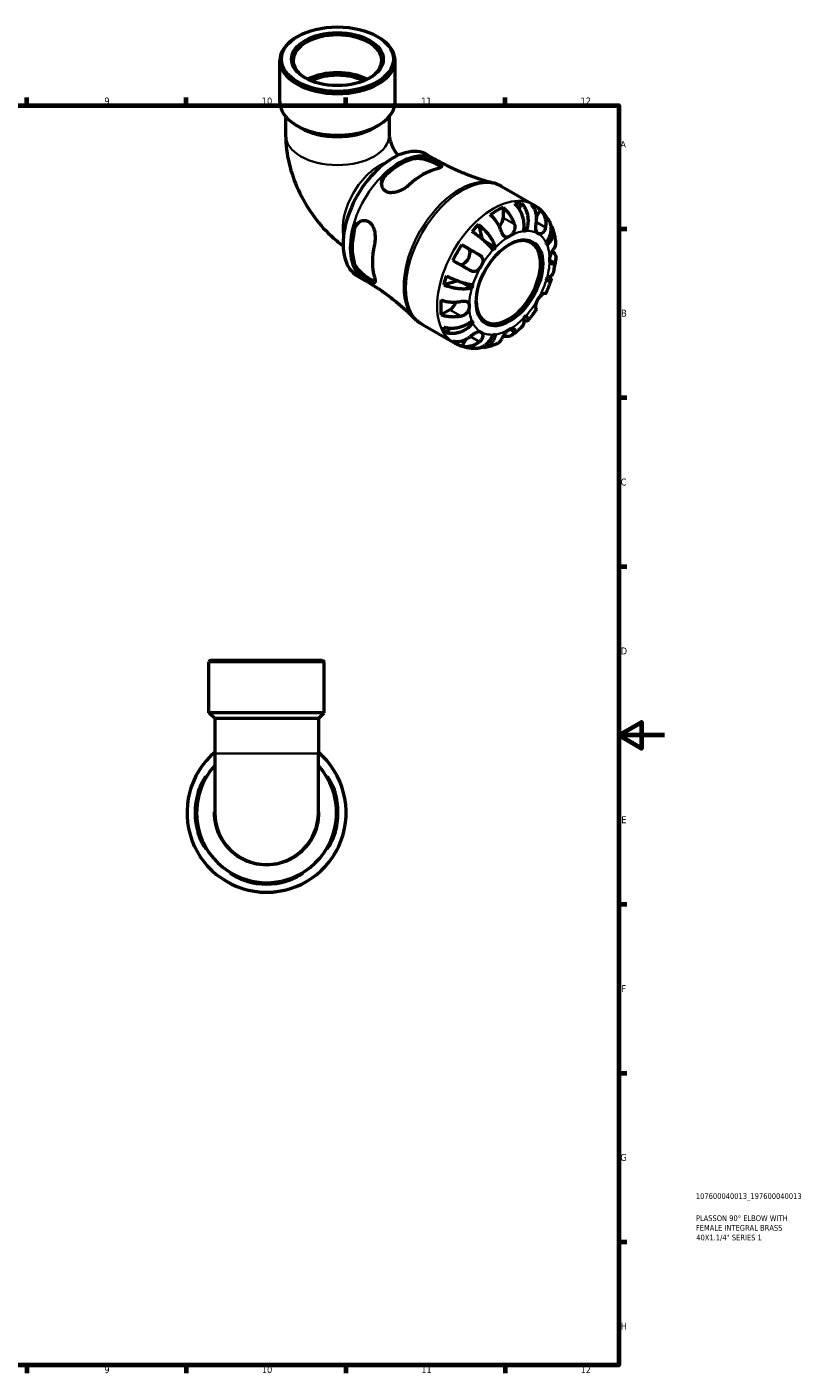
# Model space of a CAD drawing. Header units: millimetres. Extents: x 0 to 902, y -228 to 609.
# Tile 4 of 4: x 561 to 902, y 17 to 609. Entities that reach past the tile are written whole.
import ezdxf

# ---------------------------------------------------------------- set-up
doc = ezdxf.new("R2010")
doc.units = ezdxf.units.MM
for name, color, linetype, lineweight in [('Border (ANSI)', 7, 'Continuous', 70), ('Title (ISO)', 7, 'Continuous', 50), ('Visible (ANSI)', 7, 'Continuous', 50), ('Visible Narrow (ANSI)', 7, 'Continuous', 35)]:
    doc.layers.add(name, color=color, linetype=linetype, lineweight=lineweight)
doc.styles.add('Note Text (ANSI)', font='tahoma.ttf')
doc.styles.add('Note Text (ISO)', font='tahoma.ttf')

# ---------------------------------------------------------------- blocks, each defined once
blk = doc.blocks.new('Borders Default Border')
at = {"layer": 'Border (ANSI)'}
for p, q in [((560.67, 574), (560.67, 577.45)), ((630.75, 574), (630.75, 577.45)), ((700.83, 574), (700.83, 577.45)), ((770.92, 574), (770.92, 577.45)), ((821, 519.75), (824.45, 519.75)), ((821, 445.5), (824.45, 445.5)), ((821, 371.25), (824.45, 371.25)), ((821, 222.75), (824.45, 222.75)), ((821, 148.5), (824.45, 148.5)), ((821, 74.25), (824.45, 74.25)), ((560.67, 20), (560.67, 16.55)), ((630.75, 20), (630.75, 16.55)), ((700.83, 20), (700.83, 16.55)), ((770.92, 20), (770.92, 16.55))]:
    blk.add_line(p, q, dxfattribs=at)
at = {"layer": 'Border (ANSI)', "flags": 128}
for points in [[(20, 20), (20, 574), (821, 574), (821, 20), (20, 20)], [(841, 297), (821, 297), (831, 302.77), (831, 291.23), (821, 297)]]:
    blk.add_lwpolyline(points, dxfattribs=at)
at = {"layer": 'Border (ANSI)', "attachment_point": 7, "style": 'Note Text (ANSI)'}
for s, insert, char_height in [('9', (594.7, 574.34), 3.05), ('10', (663.96, 574.34), 3.048), ('11', (734.04, 574.4), 3.048), ('12', (804.13, 574.4), 3.048), ('A', (821.63, 555.35), 3.05), ('B', (821.99, 481.1), 3.05), ('C', (821.8, 406.8), 3.05), ('D', (821.81, 332.6), 3.05), ('E', (822.05, 258.35), 3.05), ('F', (822.14, 184.1), 3.05), ('G', (821.66, 109.79), 3.05), ('H', (821.81, 35.6), 3.05), ('9', (594.7, 16.49), 3.05), ('10', (663.96, 16.49), 3.048), ('11', (734.04, 16.55), 3.048), ('12', (804.13, 16.55), 3.048)]:
    blk.add_mtext(s, dxfattribs=dict(at, insert=insert, char_height=char_height))
blk = doc.blocks.new('Title Blocks ISO')
at = {"layer": 'Title (ISO)', "color": 232, "true_color": 0xca0064, "style": 'Note Text (ISO)'}
for tag, p in [('PART_NUMBER_001', (33.84, 73.13)), ('DESCRIPTION_001', (33.84, 63.4)), ('DESCRIPTION_002', (33.84, 59.19)), ('DESCRIPTION_003', (34.02, 54.91))]:
    blk.add_attdef(tag, p, '', height=2.5, dxfattribs=at)

msp = doc.modelspace()

# ---------------------------------------------------------------- linework, layer by layer
at = {"layer": 'Visible (ANSI)'}
for p, q in [((679.733, 604.311), (679.236, 604.023)), ((714.683, 604.311), (715.18, 604.023)), ((671.889, 575.44), (671.889, 593.753)), ((722.527, 575.44), (722.527, 593.753)), ((674.421, 569.084), (674.421, 560.864)), ((719.995, 569.084), (719.995, 560.864)), ((681.033, 564.127), (679.236, 565.17)), ((713.383, 564.127), (715.18, 565.17)), ((736.818, 552.281), (739.873, 550.522)), ((769.491, 538.313), (783.264, 530.382)), ((770.04, 529.126), (770.04, 524.575)), ((778.027, 531.019), (777.064, 528.575)), ((786.495, 528.012), (784.801, 525.078)), ((759.231, 521.552), (760.854, 515.229)), ((780.153, 518.797), (779.215, 519.337)), ((751.928, 512.731), (754.712, 511.116)), ((766.63, 511.51), (762.158, 514.085)), ((706.077, 498.9), (709.132, 497.141)), ((750.258, 496.811), (743.936, 495.061)), ((756.328, 493.668), (751.759, 496.299)), ((746.706, 484.158), (742.769, 481.891)), ((734.559, 477.652), (748.331, 469.721)), ((746.755, 476.073), (745.11, 474.005)), ((756.761, 478.282), (755.821, 478.823)), ((753.638, 471.101), (751.928, 468.14)), ((641.419, 329.991), (640.719, 329.291)), ((691.357, 329.291), (640.719, 329.291)), ((640.719, 306.891), (640.719, 329.291)), ((641.419, 329.991), (690.657, 329.991)), ((690.657, 329.991), (691.357, 329.291)), ((691.357, 306.891), (691.357, 329.291)), ((691.357, 306.891), (640.719, 306.891)), ((643.251, 304.359), (640.719, 306.891)), ((643.251, 304.359), (643.251, 289.063)), ((688.825, 304.359), (643.251, 304.359)), ((688.825, 304.359), (691.357, 306.891)), ((688.825, 304.359), (688.825, 289.063)), ((643.251, 289.063), (643.251, 262.991)), ((688.825, 262.991), (688.825, 289.063))]:
    msp.add_line(p, q, dxfattribs=at)
for radius, start, end in [(35, 130.621181, 49.378819), (30.8, 137.717368, 42.282632), (31.407, 163.728229, 196.271771), (30.801, 163.398982, 196.601018), (30.801, 343.398982, 16.601018), (31.407, 343.728229, 16.271771), (22.787, 180, 0), (30.801, 253.398982, 286.601018), (31.407, 253.728229, 286.271771)]:
    msp.add_arc((666.038, 262.991), radius, start, end, dxfattribs=at)
for centre, major_axis, ratio, start_param, end_param in [((697.208, 593.753), (-25.319, 0), 0.5758617, 5.5016397, 10.2063236), ((697.208, 593.753), (-19.476, 0), 0.5758617, 2.377998, 7.04678), ((697.208, 577.157), (-19.476, 0), 0.5758617, 3.9768828, 5.4478952), ((697.208, 577.157), (-17.528, 0), 0.5758617, 3.9971307, 5.4276472), ((697.208, 575.44), (-25.319, 0), 0.5758617, 0, 3.1415927), ((697.208, 573.37), (22.787, 0), 0.5758617, 3.9231383, 5.5016397), ((721.448, 525.591), (15.37, 26.691), 0.5780931, 0, 3.1415927), ((724.912, 523.595), (15.371, 26.692), 0.5780931, 0.493722, 1.0732069), ((724.912, 523.595), (14.971, 25.998), 0.5780931, 0.4857528, 1.0811761), ((734.812, 517.895), (-15.673, -27.217), 0.5780931, 3.6410611, 4.2090531), ((767.212, 499.237), (17.365, 30.155), 0.5780931, 0.6682605, 0.8986684), ((767.212, 499.237), (17.365, 30.155), 0.5780931, 0.328385, 0.4531457), ((767.212, 499.237), (17.365, 30.155), 0.5780931, 6.1660477, 6.3964555), ((767.212, 499.237), (17.365, 30.155), 0.5780931, 1.1137832, 1.2385439), ((767.212, 522.946), (-1.996, -3.466), 0.5780931, 1.2293367, 2.3542608), ((724.912, 523.595), (15.371, 26.692), 0.5780931, 2.0645184, 2.6440032), ((724.912, 523.595), (14.971, 25.998), 0.5780931, 2.0565491, 2.6519725), ((772.373, 496.264), (9.981, 17.332), 0.5780931, 2.3715442, 7.0532338), ((772.868, 495.979), (12.476, 21.665), 0.5780931, 0.3587599, 0.4227708), ((734.812, 517.895), (-15.673, -27.217), 0.5780931, 5.2118575, 5.7798494), ((767.212, 499.237), (17.365, 30.155), 0.5780931, 1.4536587, 1.6840665), ((752.712, 507.652), (1.996, 3.466), 0.5780931, 3.2060129, 6.2812516), ((772.868, 495.979), (-12.476, -21.665), 0.5780931, 4.2857507, 4.3497617), ((772.868, 495.979), (12.476, 21.665), 0.5780931, 5.8565471, 5.920558), ((767.212, 499.237), (17.365, 30.155), 0.5780931, 1.8991814, 2.023942), ((772.868, 495.979), (12.476, 21.665), 0.5780931, 5.0711489, 5.1351598), ((772.868, 495.979), (-12.476, -21.665), 0.5780931, 5.0711489, 5.1351598), ((767.212, 499.237), (17.365, 30.155), 0.5780931, 2.2390569, 2.4694647), ((746.706, 487.428), (-1.996, -3.466), 0.5780931, 0.7834645, 1.9156896), ((772.868, 495.979), (12.476, 21.665), 0.5780931, 4.2857507, 4.3497617), ((767.212, 499.237), (-17.365, -30.155), 0.5780931, 5.8261722, 5.9509328), ((772.868, 495.979), (-12.476, -21.665), 0.5780931, 5.8565471, 5.920558), ((767.212, 499.237), (-17.365, -30.155), 0.5780931, 6.1660477, 6.3964555), ((772.868, 495.979), (-12.476, -21.665), 0.5780931, 0.3587599, 0.4227708)]:
    msp.add_ellipse(centre, major_axis=major_axis, ratio=ratio, start_param=start_param, end_param=end_param, dxfattribs=at)
for centre, major_axis, ratio in [((697.208, 594.325), (-24.619, 0), 0.5758617), ((697.208, 594.325), (-20.176, 0), 0.5758617), ((772.868, 495.979), (-10.33, -17.938), 0.5780931)]:
    msp.add_ellipse(centre, major_axis=major_axis, ratio=ratio, dxfattribs=at)
for points, knots in [([(674.421, 560.864), (674.421, 556.568), (674.99, 552.419), (676.934, 544.382), (678.316, 540.493), (681.76, 533.029), (683.824, 529.456), (688.566, 522.741), (691.243, 519.6), (695.944, 515.126), (697.754, 513.598), (699.682, 512.184)], [3.1415927, 3.1415927, 3.1415927, 3.1415927, 3.4557519, 3.4557519, 3.7699112, 3.7699112, 4.0840704, 4.0840704, 4.3982297, 4.3982297, 4.577067, 4.577067, 4.577067, 4.577067]), ([(719.995, 560.864), (719.995, 560.783), (720.002, 560.584), (720.073, 560.008), (720.137, 559.632), (720.348, 558.734), (720.499, 558.207), (720.904, 557.042), (721.164, 556.399), (721.788, 555.067), (722.156, 554.376), (722.929, 553.094), (723.33, 552.498), (723.739, 551.951)], [3.14159265, 3.14159265, 3.14159265, 3.14159265, 3.29396302, 3.29396302, 3.44658911, 3.44658911, 3.60742306, 3.60742306, 3.77921495, 3.77921495, 3.95975187, 3.95975187, 4.12807734, 4.12807734, 4.12807734, 4.12807734]), ([(731.135, 551.31), (731.388, 551.369), (731.659, 551.41), (732.623, 551.491), (733.379, 551.451), (735.011, 551.2), (735.889, 550.983), (737.56, 550.458), (738.349, 550.162), (739.676, 549.606), (740.22, 549.357), (741.194, 548.874), (741.611, 548.646), (742.389, 548.166), (742.697, 547.929), (743.116, 547.439), (743.146, 547.201), (742.819, 546.769), (742.472, 546.572), (741.686, 546.296), (741.38, 546.208), (741.035, 546.126)], [-2.429906, -2.429906, -2.429906, -2.429906, -2.317535, -2.317535, -2.0520296, -2.0520296, -1.7742187, -1.7742187, -1.5229028, -1.5229028, -1.3264162, -1.3264162, -1.1326069, -1.1326069, -0.8897659, -0.8897659, -0.5772604, -0.5772604, -0.2725661, -0.2725661, -0.1192135, -0.1192135, -0.1192135, -0.1192135]), ([(731.135, 550.626), (731.781, 550.769), (732.591, 550.799), (734.352, 550.612), (735.303, 550.397), (737.035, 549.869), (737.937, 549.529), (739.624, 548.787), (740.408, 548.389), (741.661, 547.667), (742.193, 547.308), (742.626, 546.917), (742.698, 546.846), (742.76, 546.777)], [1.0666445, 1.0666445, 1.0666445, 1.0666445, 1.353228, 1.353228, 1.6398114, 1.6398114, 1.9055877, 1.9055877, 2.171364, 2.171364, 2.4371403, 2.4371403, 2.4983496, 2.4983496, 2.4983496, 2.4983496]), ([(739.873, 550.522), (741.526, 549.57), (743.205, 548.663), (746.597, 546.945), (748.309, 546.135), (751.749, 544.618), (753.476, 543.912), (756.925, 542.605), (758.647, 542.005), (762.068, 540.91), (763.767, 540.415), (765.445, 539.973)], [5.49972085, 5.49972085, 5.49972085, 5.49972085, 5.5307852, 5.5307852, 5.56184955, 5.56184955, 5.5929139, 5.5929139, 5.62397826, 5.62397826, 5.65504261, 5.65504261, 5.65504261, 5.65504261]), ([(728.589, 538.959), (728.323, 538.716), (728.036, 538.478), (727.068, 537.742), (726.333, 537.279), (724.688, 536.433), (723.769, 536.071), (722.02, 535.637), (721.19, 535.544), (719.828, 535.658), (719.283, 535.796), (718.34, 536.248), (717.947, 536.545), (717.24, 537.349), (716.968, 537.872), (716.604, 539.178), (716.588, 539.982), (716.916, 541.611), (717.279, 542.433), (718.072, 543.517), (718.364, 543.844), (718.69, 544.144)], [-2.4465207, -2.4465207, -2.4465207, -2.4465207, -2.3280071, -2.3280071, -2.0681704, -2.0681704, -1.7728696, -1.7728696, -1.5020221, -1.5020221, -1.298599, -1.298599, -1.1081368, -1.1081368, -0.8804626, -0.8804626, -0.5878316, -0.5878316, -0.2799184, -0.2799184, -0.1348881, -0.1348881, -0.1348881, -0.1348881]), ([(716.654, 539.343), (716.701, 539.987), (716.863, 540.663), (717.5, 542.109), (718.044, 542.859), (718.69, 543.46)], [0.58965134, 0.58965134, 0.58965134, 0.58965134, 0.818136, 0.818136, 1.10471944, 1.10471944, 1.10471944, 1.10471944]), ([(769.491, 538.313), (769.237, 538.459), (768.979, 538.598), (768.457, 538.863), (768.192, 538.988), (767.656, 539.225), (767.385, 539.335), (766.839, 539.543), (766.563, 539.639), (766.007, 539.817), (765.727, 539.898), (765.445, 539.973)], [5.49972085, 5.49972085, 5.49972085, 5.49972085, 5.5307852, 5.5307852, 5.56184955, 5.56184955, 5.5929139, 5.5929139, 5.62397826, 5.62397826, 5.65504261, 5.65504261, 5.65504261, 5.65504261]), ([(770.04, 529.126), (770.492, 528.759), (770.933, 528.343), (771.727, 527.504), (772.151, 527.002), (772.942, 525.934), (773.309, 525.367), (773.927, 524.293), (774.234, 523.688), (774.698, 522.614), (774.873, 522.15), (775.018, 521.708)], [0.18972425, 0.18972425, 0.18972425, 0.18972425, 0.36926522, 0.36926522, 0.55452014, 0.55452014, 0.73977506, 0.73977506, 0.92607912, 0.92607912, 1.06568045, 1.06568045, 1.06568045, 1.06568045]), ([(779.107, 518.696), (779.217, 519.251), (779.294, 519.882), (779.343, 521.176), (779.315, 521.84), (779.183, 523.057), (779.067, 523.722), (778.737, 525.03), (778.522, 525.673), (778.06, 526.81), (777.769, 527.409), (777.111, 528.534), (776.743, 529.059), (776.03, 529.934), (775.623, 530.365), (775.192, 530.744)], [4.4593823, 4.4593823, 4.4593823, 4.4593823, 4.6457401, 4.6457401, 4.832098, 4.832098, 5.0177489, 5.0177489, 5.2033998, 5.2033998, 5.388581, 5.388581, 5.5737621, 5.5737621, 5.753847, 5.753847, 5.753847, 5.753847]), ([(778.027, 531.019), (778.433, 530.638), (778.805, 530.203), (779.433, 529.32), (779.744, 528.789), (780.266, 527.651), (780.477, 527.044), (780.781, 525.892), (780.9, 525.24), (781.027, 523.912), (781.033, 523.236), (780.957, 521.999), (780.867, 521.324), (780.576, 520.006), (780.376, 519.363), (780.153, 518.797)], [0.1897184, 0.1897184, 0.1897184, 0.1897184, 0.3698032, 0.3698032, 0.5549844, 0.5549844, 0.7401655, 0.7401655, 0.9258164, 0.9258164, 1.1114673, 1.1114673, 1.2978252, 1.2978252, 1.484183, 1.484183, 1.484183, 1.484183]), ([(784.69, 522.646), (784.764, 523.109), (784.811, 523.595), (784.84, 524.716), (784.795, 525.347), (784.616, 526.463), (784.466, 527.051), (784.051, 528.156), (783.785, 528.673), (783.224, 529.535), (782.882, 529.96), (782.495, 530.334)], [4.90264375, 4.90264375, 4.90264375, 4.90264375, 5.04224508, 5.04224508, 5.22854914, 5.22854914, 5.41380406, 5.41380406, 5.59905898, 5.59905898, 5.77859995, 5.77859995, 5.77859995, 5.77859995]), ([(790.426, 523.019), (790.1, 523.606), (789.743, 524.181), (788.966, 525.301), (788.547, 525.846), (787.645, 526.894), (787.164, 527.397), (786.141, 528.351), (785.601, 528.802), (784.468, 529.641), (783.876, 530.029), (783.264, 530.382)], [5.16582844, 5.16582844, 5.16582844, 5.16582844, 5.23260693, 5.23260693, 5.29938541, 5.29938541, 5.36616389, 5.36616389, 5.43294237, 5.43294237, 5.49972085, 5.49972085, 5.49972085, 5.49972085]), ([(786.495, 528.012), (786.882, 527.638), (787.224, 527.213), (787.785, 526.352), (788.051, 525.835), (788.466, 524.73), (788.616, 524.142), (788.795, 523.026), (788.84, 522.395), (788.811, 521.273), (788.764, 520.787), (788.69, 520.324)], [0.18972425, 0.18972425, 0.18972425, 0.18972425, 0.36926522, 0.36926522, 0.55452014, 0.55452014, 0.73977506, 0.73977506, 0.92607912, 0.92607912, 1.06568045, 1.06568045, 1.06568045, 1.06568045]), ([(704.041, 518.771), (704.116, 519.106), (704.215, 519.432), (704.626, 520.486), (705.038, 521.149), (706.07, 522.281), (706.697, 522.737), (707.987, 523.295), (708.637, 523.424), (709.783, 523.358), (710.271, 523.228), (711.178, 522.763), (711.585, 522.438), (712.391, 521.521), (712.751, 520.896), (713.388, 519.305), (713.61, 518.299), (713.824, 516.262), (713.823, 515.231), (713.67, 513.75), (713.594, 513.27), (713.494, 512.813)], [-2.429906, -2.429906, -2.429906, -2.429906, -2.317535, -2.317535, -2.0520296, -2.0520296, -1.7742187, -1.7742187, -1.5229028, -1.5229028, -1.3264162, -1.3264162, -1.1326069, -1.1326069, -0.8897659, -0.8897659, -0.5772604, -0.5772604, -0.2725661, -0.2725661, -0.1192135, -0.1192135, -0.1192135, -0.1192135]), ([(704.632, 519.111), (704.831, 519.972), (705.208, 520.819), (706.147, 522.1), (706.655, 522.583), (707.195, 522.948)], [1.06664455, 1.06664455, 1.06664455, 1.06664455, 1.35322798, 1.35322798, 1.58326546, 1.58326546, 1.58326546, 1.58326546]), ([(759.231, 521.552), (759.707, 521.201), (760.185, 520.809), (761.063, 520.03), (761.543, 519.569), (762.466, 518.597), (762.91, 518.086), (763.683, 517.127), (764.082, 516.591), (764.81, 515.512), (765.139, 514.969), (765.677, 513.986), (765.935, 513.455), (766.356, 512.431), (766.52, 511.939), (766.63, 511.51)], [0.1897184, 0.1897184, 0.1897184, 0.1897184, 0.3698032, 0.3698032, 0.5549844, 0.5549844, 0.7401655, 0.7401655, 0.9258164, 0.9258164, 1.1114673, 1.1114673, 1.2978252, 1.2978252, 1.484183, 1.484183, 1.484183, 1.484183]), ([(769.361, 518.45), (769.216, 518.892), (769.041, 519.357), (768.577, 520.43), (768.27, 521.036), (767.652, 522.109), (767.285, 522.676), (766.494, 523.745), (766.07, 524.247), (765.276, 525.085), (764.835, 525.501), (764.383, 525.869)], [4.90264375, 4.90264375, 4.90264375, 4.90264375, 5.04224508, 5.04224508, 5.22854914, 5.22854914, 5.41380406, 5.41380406, 5.59905898, 5.59905898, 5.77859995, 5.77859995, 5.77859995, 5.77859995]), ([(775.018, 521.708), (775.084, 521.508), (775.135, 521.302), (775.203, 520.896), (775.222, 520.698), (775.232, 520.25), (775.215, 520.001), (775.106, 519.316), (774.968, 518.891), (774.554, 518.048), (774.271, 517.646), (773.614, 516.932), (773.243, 516.634), (772.868, 516.418)], [-0.64798358, -0.64798358, -0.64798358, -0.64798358, -0.58129223, -0.58129223, -0.51957432, -0.51957432, -0.44316993, -0.44316993, -0.3085364, -0.3085364, -0.15881239, -0.15881239, 0, 0, 0, 0]), ([(785.368, 517.63), (785.22, 517.716), (785.089, 517.83), (784.857, 518.121), (784.759, 518.3), (784.576, 518.791), (784.511, 519.122), (784.448, 519.845), (784.447, 520.226), (784.48, 520.904), (784.503, 521.188), (784.562, 521.751), (784.598, 522.027), (784.654, 522.416), (784.672, 522.531), (784.69, 522.646)], [0, 0, 0, 0, 0.08884908, 0.08884908, 0.18379648, 0.18379648, 0.31419699, 0.31419699, 0.43784665, 0.43784665, 0.52411276, 0.52411276, 0.60765264, 0.60765264, 0.6434969, 0.6434969, 0.6434969, 0.6434969]), ([(788.976, 513.677), (789.354, 514.152), (789.724, 514.697), (790.348, 515.822), (790.601, 516.402), (790.964, 517.473), (791.108, 518.061), (791.263, 519.226), (791.274, 519.802), (791.19, 520.828), (791.087, 521.372), (790.789, 522.288), (790.618, 522.673), (790.426, 523.019)], [4.4593823, 4.4593823, 4.4593823, 4.4593823, 4.6457401, 4.6457401, 4.832098, 4.832098, 5.0177489, 5.0177489, 5.2033998, 5.2033998, 5.388581, 5.388581, 5.5333978, 5.5333978, 5.5333978, 5.5333978]), ([(791.103, 521.197), (791.209, 521.062), (791.306, 520.926), (791.634, 520.417), (791.843, 519.985), (792.121, 519.081), (792.191, 518.609), (792.209, 517.73), (792.159, 517.241), (791.92, 516.263), (791.73, 515.775), (791.281, 514.896), (790.979, 514.424), (790.255, 513.521), (789.834, 513.09), (789.409, 512.718)], [0.3030399, 0.3030399, 0.3030399, 0.3030399, 0.3698032, 0.3698032, 0.5549844, 0.5549844, 0.7401655, 0.7401655, 0.9258164, 0.9258164, 1.1114673, 1.1114673, 1.2978252, 1.2978252, 1.484183, 1.484183, 1.484183, 1.484183]), ([(765.584, 510.408), (765.361, 510.717), (765.075, 511.079), (764.412, 511.848), (764.035, 512.254), (763.289, 513.018), (762.851, 513.445), (761.918, 514.309), (761.424, 514.745), (760.493, 515.536), (759.97, 515.964), (758.91, 516.792), (758.373, 517.193), (757.411, 517.883), (756.897, 518.236), (756.396, 518.563)], [4.4593823, 4.4593823, 4.4593823, 4.4593823, 4.6457401, 4.6457401, 4.832098, 4.832098, 5.0177489, 5.0177489, 5.2033998, 5.2033998, 5.388581, 5.388581, 5.5737621, 5.5737621, 5.753847, 5.753847, 5.753847, 5.753847]), ([(772.868, 516.418), (772.603, 516.265), (772.339, 516.156), (771.791, 516.026), (771.513, 516.02), (770.996, 516.142), (770.76, 516.264), (770.348, 516.607), (770.172, 516.81), (769.909, 517.205), (769.814, 517.371), (769.646, 517.711), (769.571, 517.881), (769.452, 518.186), (769.405, 518.317), (769.361, 518.45)], [0, 0, 0, 0, 0.11274969, 0.11274969, 0.24046199, 0.24046199, 0.3630761, 0.3630761, 0.46982648, 0.46982648, 0.53680834, 0.53680834, 0.59738122, 0.59738122, 0.64072731, 0.64072731, 0.64072731, 0.64072731]), ([(788.69, 520.324), (788.669, 520.193), (788.643, 520.063), (788.549, 519.679), (788.466, 519.432), (788.255, 518.957), (788.125, 518.732), (787.769, 518.245), (787.528, 518.011), (786.95, 517.616), (786.612, 517.489), (785.948, 517.415), (785.633, 517.477), (785.368, 517.63)], [-0.64434498, -0.64434498, -0.64434498, -0.64434498, -0.60308586, -0.60308586, -0.52007987, -0.52007987, -0.43273909, -0.43273909, -0.31000661, -0.31000661, -0.15868997, -0.15868997, 0, 0, 0, 0]), ([(793.276, 513.8), (793.23, 514.204), (793.176, 514.607), (793.05, 515.41), (792.978, 515.811), (792.815, 516.609), (792.725, 517.007), (792.525, 517.8), (792.416, 518.195), (792.176, 518.981), (792.046, 519.372), (791.905, 519.761)], [4.83560922, 4.83560922, 4.83560922, 4.83560922, 4.87762751, 4.87762751, 4.91964579, 4.91964579, 4.96166407, 4.96166407, 5.00368235, 5.00368235, 5.04570064, 5.04570064, 5.04570064, 5.04570064]), ([(751.928, 512.731), (752.446, 512.433), (752.986, 512.121), (754.013, 511.529), (754.594, 511.193), (755.76, 510.52), (756.345, 510.183), (757.401, 509.572), (757.971, 509.243), (758.928, 508.69), (759.326, 508.46), (759.69, 508.249)], [0.18972425, 0.18972425, 0.18972425, 0.18972425, 0.36926522, 0.36926522, 0.55452014, 0.55452014, 0.73977506, 0.73977506, 0.92607912, 0.92607912, 1.06568045, 1.06568045, 1.06568045, 1.06568045]), ([(790.546, 506.159), (790.546, 506.435), (790.577, 506.728), (790.7, 507.361), (790.797, 507.701), (791.092, 508.522), (791.308, 508.996), (791.694, 509.749), (791.852, 510.036), (792.123, 510.507), (792.235, 510.698), (792.452, 511.057), (792.555, 511.224), (792.665, 511.4), (792.681, 511.425), (792.696, 511.449)], [-2.77804136, -2.77804136, -2.77804136, -2.77804136, -2.67672151, -2.67672151, -2.56558131, -2.56558131, -2.40960112, -2.40960112, -2.30519389, -2.30519389, -2.22617552, -2.22617552, -2.14450488, -2.14450488, -2.1308178, -2.1308178, -2.1308178, -2.1308178]), ([(791.79, 509.92), (792.09, 509.643), (792.345, 509.353), (792.779, 508.747), (792.98, 508.374), (793.24, 507.614), (793.299, 507.225), (793.297, 506.512), (793.234, 506.122), (793, 505.453), (792.861, 505.171), (792.696, 504.909)], [0.21289028, 0.21289028, 0.21289028, 0.21289028, 0.36926522, 0.36926522, 0.55452014, 0.55452014, 0.73977506, 0.73977506, 0.92607912, 0.92607912, 1.06568045, 1.06568045, 1.06568045, 1.06568045]), ([(792.696, 511.449), (792.861, 511.711), (793, 511.993), (793.234, 512.662), (793.297, 513.052), (793.298, 513.537), (793.291, 513.667), (793.276, 513.8)], [4.90264375, 4.90264375, 4.90264375, 4.90264375, 5.04224508, 5.04224508, 5.22854914, 5.22854914, 5.2944972, 5.2944972, 5.2944972, 5.2944972]), ([(713.494, 498.424), (713.571, 498.16), (713.635, 497.915), (713.789, 497.197), (713.822, 496.807), (713.731, 496.209), (713.585, 496.032), (713.086, 495.968), (712.751, 496.057), (711.97, 496.421), (711.578, 496.641), (710.713, 497.185), (710.259, 497.493), (709.208, 498.256), (708.618, 498.716), (707.303, 499.838), (706.598, 500.512), (705.35, 501.926), (704.818, 502.668), (704.275, 503.728), (704.138, 504.061), (704.041, 504.382)], [-2.4465207, -2.4465207, -2.4465207, -2.4465207, -2.3280071, -2.3280071, -2.0681704, -2.0681704, -1.7728696, -1.7728696, -1.5020221, -1.5020221, -1.298599, -1.298599, -1.1081368, -1.1081368, -0.8804626, -0.8804626, -0.5878316, -0.5878316, -0.2799184, -0.2799184, -0.1348881, -0.1348881, -0.1348881, -0.1348881]), ([(713.786, 496.581), (713.693, 496.6), (713.593, 496.626), (713.034, 496.804), (712.456, 497.083), (711.829, 497.443), (711.203, 497.804), (710.465, 498.283), (708.979, 499.372), (708.233, 499.984), (706.911, 501.22), (706.249, 501.937), (705.208, 503.371), (704.831, 504.09), (704.632, 504.723)], [-0.3284324, -0.3284324, -0.3284324, -0.3284324, -0.2657763, -0.2657763, 0, 0, 0, 0.2657763, 0.2657763, 0.5315526, 0.5315526, 0.818136, 0.818136, 1.1047194, 1.1047194, 1.1047194, 1.1047194]), ([(755.69, 501.321), (755.326, 501.532), (754.928, 501.762), (753.971, 502.315), (753.401, 502.644), (752.345, 503.254), (751.76, 503.592), (750.594, 504.265), (750.013, 504.601), (748.986, 505.193), (748.446, 505.505), (747.928, 505.803)], [4.90264375, 4.90264375, 4.90264375, 4.90264375, 5.04224508, 5.04224508, 5.22854914, 5.22854914, 5.41380406, 5.41380406, 5.59905898, 5.59905898, 5.77859995, 5.77859995, 5.77859995, 5.77859995]), ([(760.368, 503.233), (760.22, 502.977), (760.056, 502.731), (759.689, 502.253), (759.485, 502.026), (758.97, 501.547), (758.651, 501.322), (757.994, 501.013), (757.664, 500.925), (757.093, 500.889), (756.859, 500.906), (756.401, 501.002), (756.179, 501.077), (755.871, 501.221), (755.78, 501.269), (755.69, 501.321)], [0, 0, 0, 0, 0.08884908, 0.08884908, 0.18379648, 0.18379648, 0.31419699, 0.31419699, 0.43784665, 0.43784665, 0.52411276, 0.52411276, 0.60765264, 0.60765264, 0.6434969, 0.6434969, 0.6434969, 0.6434969]), ([(759.69, 508.249), (759.793, 508.189), (759.893, 508.125), (760.179, 507.918), (760.351, 507.762), (760.657, 507.408), (760.788, 507.209), (761.032, 506.69), (761.114, 506.36), (761.169, 505.576), (761.11, 505.121), (760.844, 504.174), (760.633, 503.692), (760.368, 503.233)], [-0.64434498, -0.64434498, -0.64434498, -0.64434498, -0.60308586, -0.60308586, -0.52007987, -0.52007987, -0.43273909, -0.43273909, -0.31000661, -0.31000661, -0.15868997, -0.15868997, 0, 0, 0, 0]), ([(792.696, 504.909), (792.641, 504.821), (792.583, 504.741), (792.424, 504.553), (792.319, 504.46), (792.089, 504.313), (791.964, 504.265), (791.648, 504.224), (791.46, 504.267), (791.074, 504.508), (790.89, 504.732), (790.621, 505.341), (790.546, 505.728), (790.546, 506.159)], [-0.64008532, -0.64008532, -0.64008532, -0.64008532, -0.59222185, -0.59222185, -0.51595037, -0.51595037, -0.43235608, -0.43235608, -0.30863031, -0.30863031, -0.15844955, -0.15844955, 0, 0, 0, 0]), ([(792.146, 500.335), (792.253, 500.746), (792.354, 501.159), (792.543, 501.984), (792.632, 502.398), (792.797, 503.225), (792.873, 503.639), (793.012, 504.467), (793.075, 504.881), (793.188, 505.71), (793.237, 506.124), (793.28, 506.538)], [4.37306584, 4.37306584, 4.37306584, 4.37306584, 4.41560022, 4.41560022, 4.4581346, 4.4581346, 4.50066899, 4.50066899, 4.54320337, 4.54320337, 4.58573775, 4.58573775, 4.58573775, 4.58573775]), ([(745.11, 499.014), (745.643, 498.744), (746.207, 498.477), (747.286, 497.989), (747.902, 497.725), (749.149, 497.221), (749.78, 496.982), (750.931, 496.57), (751.556, 496.36), (752.769, 495.983), (753.358, 495.817), (754.391, 495.55), (754.93, 495.426), (755.926, 495.234), (756.383, 495.165), (756.761, 495.126)], [0.1897184, 0.1897184, 0.1897184, 0.1897184, 0.3698032, 0.3698032, 0.5549844, 0.5549844, 0.7401655, 0.7401655, 0.9258164, 0.9258164, 1.1114673, 1.1114673, 1.2978252, 1.2978252, 1.484183, 1.484183, 1.484183, 1.484183]), ([(788.827, 491.337), (789.013, 491.724), (789.194, 492.113), (789.546, 492.894), (789.717, 493.286), (790.049, 494.074), (790.21, 494.469), (790.521, 495.263), (790.671, 495.661), (790.961, 496.46), (791.1, 496.861), (791.235, 497.262)], [4.05717495, 4.05717495, 4.05717495, 4.05717495, 4.09909647, 4.09909647, 4.141018, 4.141018, 4.18293952, 4.18293952, 4.22486105, 4.22486105, 4.26678257, 4.26678257, 4.26678257, 4.26678257]), ([(790.396, 498.638), (790.6, 498.458), (790.782, 498.277), (791.087, 497.906), (791.19, 497.722), (791.274, 497.423), (791.263, 497.279), (791.108, 497.046), (790.964, 496.957), (790.601, 496.838), (790.348, 496.797), (789.724, 496.775), (789.354, 496.793), (788.976, 496.833)], [0.4026033, 0.4026033, 0.4026033, 0.4026033, 0.5549844, 0.5549844, 0.7401655, 0.7401655, 0.9258164, 0.9258164, 1.1114673, 1.1114673, 1.2978252, 1.2978252, 1.484183, 1.484183, 1.484183, 1.484183]), ([(789.409, 498.291), (789.834, 498.409), (790.255, 498.562), (790.979, 498.921), (791.281, 499.127), (791.73, 499.537), (791.92, 499.779), (792.085, 500.135), (792.12, 500.235), (792.146, 500.335)], [4.45938231, 4.45938231, 4.45938231, 4.45938231, 4.64574015, 4.64574015, 4.83209799, 4.83209799, 5.0177489, 5.0177489, 5.08746099, 5.08746099, 5.08746099, 5.08746099]), ([(731.093, 480.318), (729.867, 481.547), (728.587, 482.769), (725.923, 485.178), (724.539, 486.366), (721.677, 488.694), (720.2, 489.833), (717.162, 492.046), (715.602, 493.121), (712.414, 495.192), (710.786, 496.189), (709.132, 497.141)], [2.20280644, 2.20280644, 2.20280644, 2.20280644, 2.23387079, 2.23387079, 2.26493515, 2.26493515, 2.2959995, 2.2959995, 2.32706385, 2.32706385, 2.3581282, 2.3581282, 2.3581282, 2.3581282]), ([(756.328, 493.668), (755.903, 493.55), (755.395, 493.446), (754.299, 493.302), (753.711, 493.261), (752.592, 493.237), (751.958, 493.251), (750.66, 493.343), (749.996, 493.421), (748.779, 493.61), (748.115, 493.739), (746.811, 494.053), (746.172, 494.237), (745.057, 494.607), (744.479, 494.824), (743.936, 495.061)], [4.4593823, 4.4593823, 4.4593823, 4.4593823, 4.6457401, 4.6457401, 4.832098, 4.832098, 5.0177489, 5.0177489, 5.2033998, 5.2033998, 5.388581, 5.388581, 5.5737621, 5.5737621, 5.753847, 5.753847, 5.753847, 5.753847]), ([(785.368, 488.725), (785.517, 488.982), (785.681, 489.228), (786.046, 489.707), (786.247, 489.936), (786.737, 490.43), (787.026, 490.672), (787.56, 491.051), (787.8, 491.191), (788.151, 491.354), (788.276, 491.399), (788.482, 491.449), (788.563, 491.454), (788.65, 491.438), (788.672, 491.43), (788.69, 491.42)], [0, 0, 0, 0, 0.08884908, 0.08884908, 0.18379648, 0.18379648, 0.31419699, 0.31419699, 0.43784665, 0.43784665, 0.52411276, 0.52411276, 0.60765264, 0.60765264, 0.6434969, 0.6434969, 0.6434969, 0.6434969]), ([(788.69, 491.42), (788.764, 491.376), (788.811, 491.348), (788.84, 491.329), (788.795, 491.354), (788.688, 491.414), (788.668, 491.425), (788.646, 491.438)], [4.90264375, 4.90264375, 4.90264375, 4.90264375, 5.04224508, 5.04224508, 5.22854914, 5.22854914, 5.26459478, 5.26459478, 5.26459478, 5.26459478]), ([(742.769, 488.432), (743.314, 488.225), (743.895, 488.051), (745.019, 487.784), (745.665, 487.668), (746.987, 487.518), (747.661, 487.484), (748.9, 487.486), (749.578, 487.522), (750.739, 487.657), (751.229, 487.737), (751.684, 487.832)], [0.18972425, 0.18972425, 0.18972425, 0.18972425, 0.36926522, 0.36926522, 0.55452014, 0.55452014, 0.73977506, 0.73977506, 0.92607912, 0.92607912, 1.06568045, 1.06568045, 1.06568045, 1.06568045]), ([(751.684, 487.832), (751.836, 487.863), (751.987, 487.89), (752.373, 487.947), (752.604, 487.968), (753.068, 487.98), (753.298, 487.967), (753.828, 487.885), (754.104, 487.791), (754.617, 487.477), (754.826, 487.238), (755.118, 486.616), (755.191, 486.231), (755.191, 485.8)], [-0.64008532, -0.64008532, -0.64008532, -0.64008532, -0.59222185, -0.59222185, -0.51595037, -0.51595037, -0.43235608, -0.43235608, -0.30863031, -0.30863031, -0.15844955, -0.15844955, 0, 0, 0, 0]), ([(755.191, 485.8), (755.191, 485.523), (755.161, 485.231), (755.033, 484.6), (754.93, 484.263), (754.591, 483.468), (754.321, 483.025), (753.751, 482.377), (753.495, 482.147), (753.004, 481.803), (752.78, 481.677), (752.309, 481.464), (752.062, 481.38), (751.768, 481.31), (751.726, 481.3), (751.684, 481.291)], [-2.77804136, -2.77804136, -2.77804136, -2.77804136, -2.67672151, -2.67672151, -2.56558131, -2.56558131, -2.40960112, -2.40960112, -2.30519389, -2.30519389, -2.22617552, -2.22617552, -2.14450488, -2.14450488, -2.1308178, -2.1308178, -2.1308178, -2.1308178]), ([(784.69, 484.491), (784.669, 484.504), (784.649, 484.522), (784.591, 484.598), (784.556, 484.674), (784.498, 484.886), (784.476, 485.023), (784.446, 485.418), (784.45, 485.698), (784.522, 486.409), (784.607, 486.849), (784.896, 487.783), (785.104, 488.267), (785.368, 488.725)], [-0.64434498, -0.64434498, -0.64434498, -0.64434498, -0.60308586, -0.60308586, -0.52007987, -0.52007987, -0.43273909, -0.43273909, -0.31000661, -0.31000661, -0.15868997, -0.15868997, 0, 0, 0, 0]), ([(731.093, 480.318), (731.298, 480.112), (731.509, 479.91), (731.942, 479.519), (732.164, 479.329), (732.617, 478.96), (732.849, 478.781), (733.322, 478.437), (733.564, 478.27), (734.055, 477.951), (734.305, 477.798), (734.559, 477.652)], [2.20280644, 2.20280644, 2.20280644, 2.20280644, 2.23387079, 2.23387079, 2.26493515, 2.26493515, 2.2959995, 2.2959995, 2.32706385, 2.32706385, 2.3581282, 2.3581282, 2.3581282, 2.3581282]), ([(751.684, 481.291), (751.229, 481.196), (750.739, 481.116), (749.578, 480.982), (748.9, 480.945), (747.661, 480.944), (746.987, 480.978), (745.665, 481.128), (745.019, 481.243), (743.895, 481.511), (743.314, 481.684), (742.769, 481.891)], [4.90264375, 4.90264375, 4.90264375, 4.90264375, 5.04224508, 5.04224508, 5.22854914, 5.22854914, 5.41380406, 5.41380406, 5.59905898, 5.59905898, 5.77859995, 5.77859995, 5.77859995, 5.77859995]), ([(778.694, 477.039), (778.77, 477.112), (778.839, 477.194), (779.067, 477.518), (779.183, 477.805), (779.315, 478.402), (779.343, 478.768), (779.294, 479.577), (779.217, 480.02), (779.107, 480.449)], [0.85526472, 0.85526472, 0.85526472, 0.85526472, 0.92581641, 0.92581641, 1.11146732, 1.11146732, 1.29782516, 1.29782516, 1.484183, 1.484183, 1.484183, 1.484183]), ([(780.153, 481.551), (780.376, 481.242), (780.576, 480.929), (780.867, 480.375), (780.957, 480.134), (781.033, 479.756), (781.027, 479.585), (780.9, 479.33), (780.781, 479.248), (780.477, 479.168), (780.266, 479.163), (779.795, 479.238), (779.553, 479.301), (779.302, 479.383)], [4.4593823, 4.4593823, 4.4593823, 4.4593823, 4.6457401, 4.6457401, 4.832098, 4.832098, 5.0177489, 5.0177489, 5.2033998, 5.2033998, 5.388581, 5.388581, 5.5372074, 5.5372074, 5.5372074, 5.5372074]), ([(780.9, 479.363), (781.181, 479.68), (781.458, 480.001), (782.005, 480.651), (782.275, 480.98), (782.806, 481.646), (783.068, 481.983), (783.585, 482.664), (783.839, 483.008), (784.339, 483.703), (784.585, 484.055), (784.827, 484.409)], [3.58721372, 3.58721372, 3.58721372, 3.58721372, 3.62913397, 3.62913397, 3.67105421, 3.67105421, 3.71297446, 3.71297446, 3.7548947, 3.7548947, 3.79681495, 3.79681495, 3.79681495, 3.79681495]), ([(784.827, 484.409), (784.827, 484.409), (784.826, 484.41), (784.811, 484.42), (784.764, 484.448), (784.69, 484.491)], [0.89843989, 0.89843989, 0.89843989, 0.89843989, 0.92607912, 0.92607912, 1.06568045, 1.06568045, 1.06568045, 1.06568045]), ([(743.936, 476.606), (744.479, 476.424), (745.057, 476.287), (746.172, 476.108), (746.811, 476.053), (748.115, 476.046), (748.779, 476.095), (749.996, 476.263), (750.66, 476.399), (751.958, 476.766), (752.592, 476.998), (753.711, 477.492), (754.299, 477.799), (755.395, 478.488), (755.903, 478.869), (756.328, 479.241)], [0.1897184, 0.1897184, 0.1897184, 0.1897184, 0.3698032, 0.3698032, 0.5549844, 0.5549844, 0.7401655, 0.7401655, 0.9258164, 0.9258164, 1.1114673, 1.1114673, 1.2978252, 1.2978252, 1.484183, 1.484183, 1.484183, 1.484183]), ([(756.761, 478.282), (756.383, 477.806), (755.926, 477.312), (754.93, 476.401), (754.391, 475.986), (753.358, 475.301), (752.769, 474.968), (751.556, 474.413), (750.931, 474.191), (749.78, 473.876), (749.149, 473.755), (747.902, 473.637), (747.286, 473.64), (746.207, 473.741), (745.643, 473.845), (745.11, 474.005)], [4.4593823, 4.4593823, 4.4593823, 4.4593823, 4.6457401, 4.6457401, 4.832098, 4.832098, 5.0177489, 5.0177489, 5.2033998, 5.2033998, 5.388581, 5.388581, 5.5737621, 5.5737621, 5.753847, 5.753847, 5.753847, 5.753847]), ([(755.69, 472.416), (755.793, 472.5), (755.899, 472.584), (756.221, 472.837), (756.441, 473.004), (756.901, 473.336), (757.138, 473.499), (757.709, 473.863), (758.035, 474.047), (758.741, 474.369), (759.105, 474.481), (759.791, 474.542), (760.104, 474.482), (760.368, 474.329)], [-0.64434498, -0.64434498, -0.64434498, -0.64434498, -0.60308586, -0.60308586, -0.52007987, -0.52007987, -0.43273909, -0.43273909, -0.31000661, -0.31000661, -0.15868997, -0.15868997, 0, 0, 0, 0]), ([(760.368, 474.329), (760.517, 474.243), (760.648, 474.129), (760.878, 473.839), (760.973, 473.661), (761.131, 473.186), (761.166, 472.871), (761.106, 472.219), (761.018, 471.89), (760.764, 471.339), (760.632, 471.117), (760.321, 470.699), (760.145, 470.504), (759.867, 470.244), (759.78, 470.168), (759.69, 470.095)], [0, 0, 0, 0, 0.08884908, 0.08884908, 0.18379648, 0.18379648, 0.31419699, 0.31419699, 0.43784665, 0.43784665, 0.52411276, 0.52411276, 0.60765264, 0.60765264, 0.6434969, 0.6434969, 0.6434969, 0.6434969]), ([(769.361, 471.033), (769.41, 471.124), (769.462, 471.222), (769.606, 471.489), (769.703, 471.666), (769.925, 472.06), (770.05, 472.277), (770.386, 472.836), (770.604, 473.18), (771.131, 473.93), (771.443, 474.321), (772.126, 475.026), (772.495, 475.326), (772.868, 475.541)], [-0.64008532, -0.64008532, -0.64008532, -0.64008532, -0.59222185, -0.59222185, -0.51595037, -0.51595037, -0.43235608, -0.43235608, -0.30863031, -0.30863031, -0.15844955, -0.15844955, 0, 0, 0, 0]), ([(775.018, 474.29), (774.873, 474.015), (774.698, 473.753), (774.234, 473.213), (773.927, 472.962), (773.309, 472.6), (772.942, 472.456), (772.151, 472.298), (771.727, 472.284), (770.983, 472.355), (770.604, 472.43), (770.214, 472.549)], [4.90264375, 4.90264375, 4.90264375, 4.90264375, 5.04224508, 5.04224508, 5.22854914, 5.22854914, 5.41380406, 5.41380406, 5.59905898, 5.59905898, 5.75554697, 5.75554697, 5.75554697, 5.75554697]), ([(772.868, 475.541), (773.107, 475.678), (773.345, 475.78), (773.828, 475.916), (774.068, 475.941), (774.586, 475.899), (774.835, 475.792), (775.111, 475.504), (775.183, 475.362), (775.234, 475.079), (775.232, 474.948), (775.181, 474.667), (775.13, 474.518), (775.045, 474.341), (775.032, 474.316), (775.018, 474.29)], [-2.77804136, -2.77804136, -2.77804136, -2.77804136, -2.67672151, -2.67672151, -2.56558131, -2.56558131, -2.40960112, -2.40960112, -2.30519389, -2.30519389, -2.22617552, -2.22617552, -2.14450488, -2.14450488, -2.1308178, -2.1308178, -2.1308178, -2.1308178]), ([(773.889, 472.958), (774.226, 473.202), (774.56, 473.452), (775.221, 473.963), (775.548, 474.225), (776.196, 474.759), (776.517, 475.031), (777.151, 475.587), (777.464, 475.87), (778.085, 476.446), (778.392, 476.74), (778.695, 477.038)], [3.26819882, 3.26819882, 3.26819882, 3.26819882, 3.31073827, 3.31073827, 3.35327773, 3.35327773, 3.39581719, 3.39581719, 3.43835665, 3.43835665, 3.4808961, 3.4808961, 3.4808961, 3.4808961]), ([(747.928, 470.462), (748.446, 470.315), (748.986, 470.232), (750.013, 470.179), (750.594, 470.208), (751.76, 470.402), (752.345, 470.568), (753.401, 470.972), (753.971, 471.249), (754.928, 471.836), (755.326, 472.12), (755.69, 472.416)], [0.18972425, 0.18972425, 0.18972425, 0.18972425, 0.36926522, 0.36926522, 0.55452014, 0.55452014, 0.73977506, 0.73977506, 0.92607912, 0.92607912, 1.06568045, 1.06568045, 1.06568045, 1.06568045]), ([(748.331, 469.721), (748.937, 469.372), (749.562, 469.059), (750.84, 468.505), (751.493, 468.265), (752.815, 467.861), (753.484, 467.696), (754.827, 467.44), (755.5, 467.349), (756.843, 467.234), (757.512, 467.211), (758.177, 467.219)], [2.3581282, 2.3581282, 2.3581282, 2.3581282, 2.42412485, 2.42412485, 2.49012151, 2.49012151, 2.55611816, 2.55611816, 2.62211482, 2.62211482, 2.68811147, 2.68811147, 2.68811147, 2.68811147]), ([(759.69, 470.095), (759.326, 469.799), (758.928, 469.515), (757.971, 468.927), (757.401, 468.651), (756.345, 468.246), (755.76, 468.081), (754.594, 467.887), (754.013, 467.857), (752.986, 467.91), (752.446, 467.994), (751.928, 468.14)], [4.90264375, 4.90264375, 4.90264375, 4.90264375, 5.04224508, 5.04224508, 5.22854914, 5.22854914, 5.41380406, 5.41380406, 5.59905898, 5.59905898, 5.77859995, 5.77859995, 5.77859995, 5.77859995]), ([(758.177, 467.22), (758.583, 467.225), (759.014, 467.271), (759.97, 467.475), (760.493, 467.66), (761.424, 468.101), (761.918, 468.399), (762.851, 469.118), (763.289, 469.538), (764.035, 470.389), (764.412, 470.899), (765.075, 472.003), (765.361, 472.596), (765.584, 473.162)], [0.4060014, 0.4060014, 0.4060014, 0.4060014, 0.5549844, 0.5549844, 0.7401655, 0.7401655, 0.9258164, 0.9258164, 1.1114673, 1.1114673, 1.2978252, 1.2978252, 1.484183, 1.484183, 1.484183, 1.484183]), ([(766.63, 473.263), (766.52, 472.708), (766.356, 472.127), (765.935, 471.047), (765.677, 470.548), (765.139, 469.717), (764.81, 469.308), (764.082, 468.609), (763.683, 468.32), (762.91, 467.894), (762.466, 467.718), (761.543, 467.504), (761.063, 467.467), (760.45, 467.495), (760.274, 467.512), (760.095, 467.538)], [4.4593823, 4.4593823, 4.4593823, 4.4593823, 4.6457401, 4.6457401, 4.832098, 4.832098, 5.0177489, 5.0177489, 5.2033998, 5.2033998, 5.388581, 5.388581, 5.5737621, 5.5737621, 5.6438322, 5.6438322, 5.6438322, 5.6438322]), ([(761.744, 467.558), (762.151, 467.629), (762.555, 467.711), (763.357, 467.895), (763.754, 467.997), (764.541, 468.218), (764.932, 468.339), (765.705, 468.596), (766.089, 468.733), (766.848, 469.024), (767.224, 469.178), (767.597, 469.339)], [2.80832528, 2.80832528, 2.80832528, 2.80832528, 2.85034676, 2.85034676, 2.89236824, 2.89236824, 2.93438972, 2.93438972, 2.9764112, 2.9764112, 3.01843268, 3.01843268, 3.01843268, 3.01843268]), ([(767.597, 469.34), (767.725, 469.395), (767.846, 469.457), (768.27, 469.704), (768.577, 469.956), (769.041, 470.495), (769.216, 470.758), (769.361, 471.033)], [0.6715267, 0.6715267, 0.6715267, 0.6715267, 0.73977506, 0.73977506, 0.92607912, 0.92607912, 1.06568045, 1.06568045, 1.06568045, 1.06568045]), ([(635.889, 271.791), (635.999, 272.169), (636.119, 272.544), (636.528, 273.721), (636.845, 274.49), (637.548, 275.986), (637.936, 276.691), (638.606, 277.789), (638.893, 278.202), (639.252, 278.664), (639.357, 278.775), (639.44, 278.803), (639.425, 278.731), (639.279, 278.391), (639.128, 278.093), (638.677, 277.199), (638.353, 276.549), (637.662, 275.01), (637.295, 274.112), (636.807, 272.71), (636.658, 272.252), (636.521, 271.791)], [-2.4465207, -2.4465207, -2.4465207, -2.4465207, -2.3280071, -2.3280071, -2.0681704, -2.0681704, -1.7728696, -1.7728696, -1.5020221, -1.5020221, -1.298599, -1.298599, -1.1081368, -1.1081368, -0.8804626, -0.8804626, -0.5878316, -0.5878316, -0.2799184, -0.2799184, -0.1348881, -0.1348881, -0.1348881, -0.1348881]), ([(695.555, 271.791), (695.448, 272.149), (695.335, 272.505), (694.937, 273.686), (694.628, 274.481), (693.996, 275.962), (693.673, 276.64), (693.146, 277.706), (692.936, 278.112), (692.7, 278.604), (692.648, 278.736), (692.66, 278.818), (692.724, 278.77), (692.981, 278.472), (693.199, 278.179), (693.795, 277.276), (694.197, 276.602), (694.986, 275.048), (695.374, 274.172), (695.886, 272.763), (696.044, 272.28), (696.187, 271.791)], [-2.429906, -2.429906, -2.429906, -2.429906, -2.317535, -2.317535, -2.0520296, -2.0520296, -1.7742187, -1.7742187, -1.5229028, -1.5229028, -1.3264162, -1.3264162, -1.1326069, -1.1326069, -0.8897659, -0.8897659, -0.5772604, -0.5772604, -0.2725661, -0.2725661, -0.1192135, -0.1192135, -0.1192135, -0.1192135]), ([(636.521, 254.191), (636.627, 253.834), (636.741, 253.478), (637.139, 252.296), (637.447, 251.502), (638.079, 250.021), (638.402, 249.342), (638.93, 248.277), (639.14, 247.871), (639.375, 247.379), (639.428, 247.247), (639.416, 247.164), (639.352, 247.213), (639.095, 247.51), (638.877, 247.803), (638.281, 248.706), (637.879, 249.38), (637.09, 250.935), (636.702, 251.811), (636.19, 253.22), (636.032, 253.703), (635.889, 254.191)], [-2.429906, -2.429906, -2.429906, -2.429906, -2.317535, -2.317535, -2.0520296, -2.0520296, -1.7742187, -1.7742187, -1.5229028, -1.5229028, -1.3264162, -1.3264162, -1.1326069, -1.1326069, -0.8897659, -0.8897659, -0.5772604, -0.5772604, -0.2725661, -0.2725661, -0.1192135, -0.1192135, -0.1192135, -0.1192135]), ([(696.187, 254.191), (696.076, 253.814), (695.957, 253.439), (695.548, 252.262), (695.23, 251.492), (694.527, 249.996), (694.139, 249.291), (693.469, 248.194), (693.183, 247.781), (692.824, 247.318), (692.719, 247.207), (692.635, 247.179), (692.65, 247.251), (692.797, 247.591), (692.948, 247.889), (693.399, 248.784), (693.723, 249.434), (694.413, 250.972), (694.78, 251.871), (695.269, 253.272), (695.418, 253.73), (695.555, 254.191)], [-2.4465207, -2.4465207, -2.4465207, -2.4465207, -2.3280071, -2.3280071, -2.0681704, -2.0681704, -1.7728696, -1.7728696, -1.5020221, -1.5020221, -1.298599, -1.298599, -1.1081368, -1.1081368, -0.8804626, -0.8804626, -0.5878316, -0.5878316, -0.2799184, -0.2799184, -0.1348881, -0.1348881, -0.1348881, -0.1348881]), ([(657.238, 232.843), (656.86, 232.953), (656.486, 233.072), (655.308, 233.481), (654.539, 233.799), (653.043, 234.502), (652.338, 234.89), (651.24, 235.56), (650.827, 235.847), (650.365, 236.206), (650.254, 236.311), (650.226, 236.394), (650.298, 236.379), (650.638, 236.232), (650.936, 236.081), (651.83, 235.631), (652.48, 235.307), (654.019, 234.616), (654.917, 234.249), (656.319, 233.76), (656.777, 233.612), (657.238, 233.474)], [-2.4465207, -2.4465207, -2.4465207, -2.4465207, -2.3280071, -2.3280071, -2.0681704, -2.0681704, -1.7728696, -1.7728696, -1.5020221, -1.5020221, -1.298599, -1.298599, -1.1081368, -1.1081368, -0.8804626, -0.8804626, -0.5878316, -0.5878316, -0.2799184, -0.2799184, -0.1348881, -0.1348881, -0.1348881, -0.1348881]), ([(674.838, 233.474), (675.196, 233.581), (675.551, 233.694), (676.733, 234.093), (677.527, 234.401), (679.008, 235.033), (679.687, 235.356), (680.753, 235.883), (681.159, 236.094), (681.65, 236.329), (681.782, 236.382), (681.865, 236.369), (681.816, 236.306), (681.519, 236.048), (681.226, 235.83), (680.323, 235.234), (679.649, 234.833), (678.094, 234.043), (677.218, 233.656), (675.81, 233.144), (675.326, 232.985), (674.838, 232.843)], [-2.429906, -2.429906, -2.429906, -2.429906, -2.317535, -2.317535, -2.0520296, -2.0520296, -1.7742187, -1.7742187, -1.5229028, -1.5229028, -1.3264162, -1.3264162, -1.1326069, -1.1326069, -0.8897659, -0.8897659, -0.5772604, -0.5772604, -0.2725661, -0.2725661, -0.1192135, -0.1192135, -0.1192135, -0.1192135])]:
    msp.add_open_spline(points, degree=3, knots=knots, dxfattribs=at)
at = {"layer": 'Visible Narrow (ANSI)'}
for p, q in [((731.135, 550.626), (731.135, 551.31)), ((718.69, 543.46), (718.69, 544.144)), ((775.018, 521.708), (770.04, 524.575)), ((788.69, 520.324), (784.687, 522.629)), ((704.632, 519.111), (704.041, 518.771)), ((759.69, 508.249), (754.712, 511.116)), ((704.632, 504.723), (704.041, 504.382)), ((792.696, 504.909), (790.546, 506.147)), ((751.684, 481.291), (746.706, 484.158)), ((775.018, 474.29), (772.858, 475.534)), ((759.69, 470.095), (755.677, 472.406)), ((643.532, 289.063), (688.544, 289.063)), ((635.921, 271.791), (636.489, 271.791)), ((695.587, 271.791), (696.155, 271.791)), ((636.489, 254.191), (635.921, 254.191)), ((696.155, 254.191), (695.587, 254.191)), ((657.238, 232.874), (657.238, 233.443)), ((674.838, 233.443), (674.838, 232.874))]:
    msp.add_line(p, q, dxfattribs=at)
for radius, start, end in [(34.839, 144.763986, 35.236014), (23.202, 179.231603, 0.768397)]:
    msp.add_arc((666.038, 262.991), radius, start, end, dxfattribs=at)
for centre, major_axis, ratio, start_param, end_param in [((697.208, 560.864), (22.787, 0), 0.5758617, 3.1415927, 6.2831853), ((724.502, 523.832), (15.37, 26.691), 0.5780931, 0, 3.1415927), ((715.644, 528.933), (-11.371, -19.747), 0.5780931, 3.734826, 5.689952), ((750.969, 508.59), (17.386, 30.191), 0.5780931, 0.1553218, 2.9862709), ((752.025, 507.982), (-17.466, -30.33), 0.5780931, 3.1415927, 6.2831853), ((765.797, 500.051), (17.466, 30.33), 0.5780931, 0, 3.1415927), ((772.868, 495.979), (-12.476, -21.665), 0.5780931, 3.9250571, 4.2857507), ((772.868, 495.979), (-12.476, -21.665), 0.5780931, 3.5643635, 3.9250571), ((772.868, 495.979), (12.476, 21.665), 0.5780931, 6.2812516, 6.6419452), ((772.868, 495.979), (12.476, 21.665), 0.5780931, 5.920558, 6.2812516), ((772.868, 495.979), (-12.476, -21.665), 0.5780931, 4.3497617, 4.7104553), ((772.868, 495.979), (12.476, 21.665), 0.5780931, 5.4958534, 5.8565471), ((772.868, 495.979), (-12.476, -21.665), 0.5780931, 4.7104553, 5.0711489), ((772.868, 495.979), (12.476, 21.665), 0.5780931, 5.1351598, 5.4958534), ((772.868, 495.979), (-12.476, -21.665), 0.5780931, 5.1351598, 5.4958534), ((772.868, 495.979), (12.476, 21.665), 0.5780931, 4.7104553, 5.0711489), ((772.868, 495.979), (-12.476, -21.665), 0.5780931, 5.4958534, 5.8565471), ((772.868, 495.979), (12.476, 21.665), 0.5780931, 4.3497617, 4.7104553), ((772.868, 495.979), (12.476, 21.665), 0.5780931, 3.9250571, 4.2857507), ((772.868, 495.979), (-12.476, -21.665), 0.5780931, 5.920558, 6.2812516), ((772.868, 495.979), (-12.476, -21.665), 0.5780931, 6.2812516, 6.6419452), ((772.868, 495.979), (12.476, 21.665), 0.5780931, 3.5643635, 3.9250571)]:
    msp.add_ellipse(centre, major_axis=major_axis, ratio=ratio, start_param=start_param, end_param=end_param, dxfattribs=at)

# ---------------------------------------------------------------- block references
msp.add_blockref('Borders Default Border', (0, 0))
msp.add_blockref('Title Blocks ISO', (821, 20)).add_auto_attribs({'PART_NUMBER_001': '107600040013_197600040013', 'DESCRIPTION_001': 'PLASSON 90° ELBOW WITH', 'DESCRIPTION_002': 'FEMALE INTEGRAL BRASS', 'DESCRIPTION_003': '40X1.1/4" SERIES 1'})

doc.saveas('drawing.dxf')
